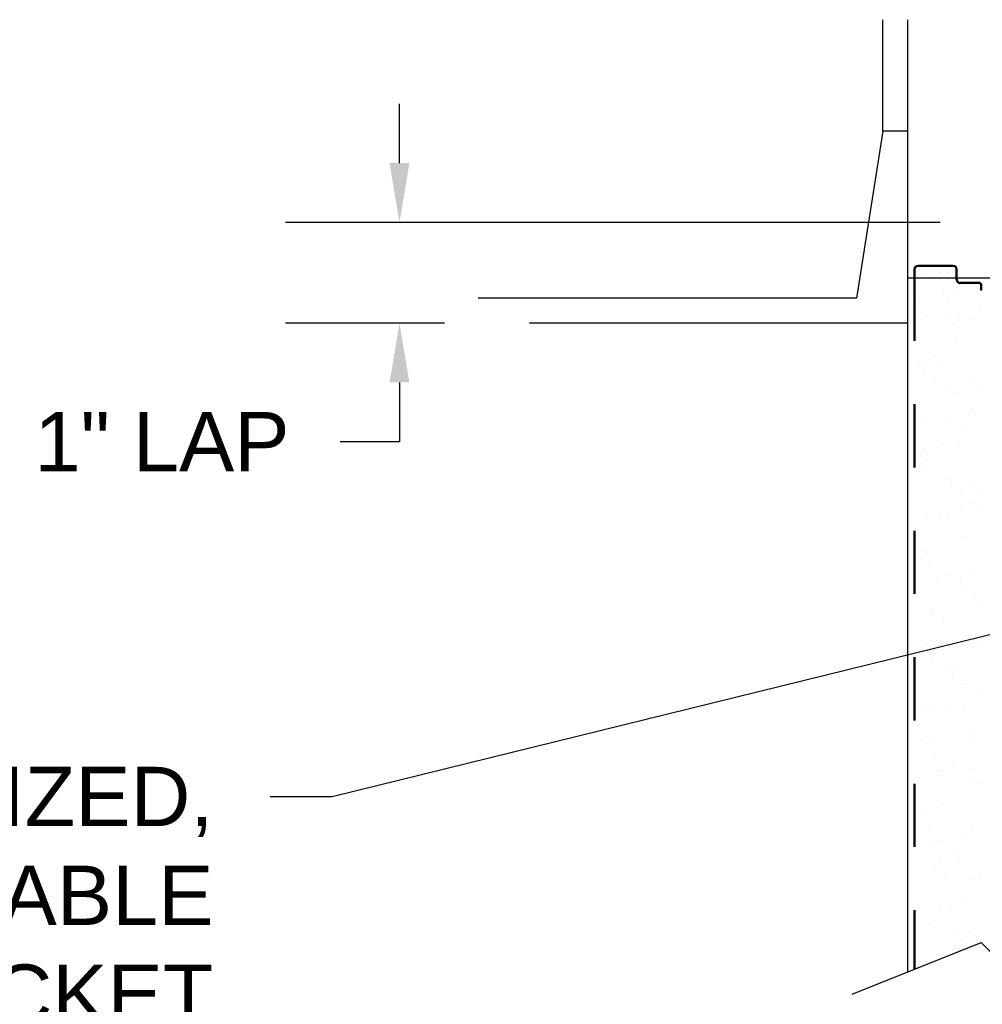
# Model space of a CAD drawing. Header units: inches. Extents: x 168.8 to 189.1, y 234.4 to 247.7.
# Tile 31 of 40: x 173.3 to 174.8, y 244.2 to 245.8. Entities that reach past the tile are written whole.
import ezdxf
from ezdxf import colors
from ezdxf.entities.mleader import LeaderData, LeaderLine
from ezdxf.math import Vec2, Vec3

# ---------------------------------------------------------------- set-up
doc = ezdxf.new("R2010")
doc.units = ezdxf.units.IN
doc.header["$LTSCALE"] = 0.25
doc.header["$MEASUREMENT"] = 0
doc.linetypes.add('HIDDEN2', pattern=[0.1875, 0.125, -0.0625])
doc.layers.add('525', color=7, linetype='Continuous')
doc.layers.add('ANNOTATIONS', color=1, linetype='Continuous')
doc.styles.add('ARIAL', font='arial.ttf', dxfattribs={"height": 0.09375})
doc.styles.get("Standard").update_dxf_attribs({"font": 'romans.shx'})
doc.dimstyles.new('DIMSTYLE_5', dxfattribs={"dimtxt": 0.0625, "dimasz": 0.15, "dimexe": 0.18, "dimexo": 0.0625, "dimgap": 0.09, "dimtad": 0, "dimtih": 1, "dimtoh": 1, "dimdec": 5, "dimlfac": 8, "dimzin": 4, "dimdsep": 46, "dimtxsty": 'Standard', "dimcen": 0.09, "dimadec": 0, "dimazin": 0, "dimtp": 0.03125, "dimtm": 0.03125, "dimtfac": 1, "dimtdec": 5, "dimtofl": 0, "dimtmove": 0, "dimatfit": 3, "dimfxl": 1, "dimtolj": 1, "dimtzin": 4, "dimarcsym": 0})

# ---------------------------------------------------------------- blocks, each defined once
blk = doc.blocks.new('*D7')
at = {"layer": 'ANNOTATIONS', "color": 0, "lineweight": -2, "transparency": 16777216}
for p, q in [((173.8606, 245.57), (173.8606, 245.6638)), ((174.7154, 245.4763), (173.6806, 245.4763)), ((173.9319, 245.3171), (173.6806, 245.3171)), ((173.8606, 245.2233), (173.8606, 245.1296)), ((173.8606, 245.1296), (173.7669, 245.1296))]:
    blk.add_line(p, q, dxfattribs=at)
at = {"layer": 'ANNOTATIONS', "color": 0, "transparency": 16777216}
for points in [[(173.845, 245.57), (173.8763, 245.57), (173.8606, 245.4763)], [(173.845, 245.2233), (173.8763, 245.2233), (173.8606, 245.3171)]]:
    blk.add_solid(points, dxfattribs=at)
at = {"layer": 'defpoints', "color": 0, "transparency": 16777216}
for p in [(174.7779, 245.4763), (173.8606, 245.3171), (173.9944, 245.3171)]:
    blk.add_point(p, dxfattribs=at)
at = {"layer": 'ANNOTATIONS', "color": 0, "transparency": 16777216, "insert": (173.4852, 245.1296), "char_height": 0.09375, "attachment_point": 5, "style": 'ARIAL'}
blk.add_mtext('\\A1;1" LAP', dxfattribs=at)

msp = doc.modelspace()

# ---------------------------------------------------------------- linework, layer by layer
at = {"layer": '525'}
for p, q in [((174.62473, 245.62068), (174.62473, 245.79681)), ((174.66413, 245.31708), (174.66413, 245.79681)), ((174.62473, 245.62068), (174.58301, 245.35648)), ((174.66413, 245.62068), (174.62473, 245.62068)), ((174.67405, 245.40209), (174.67405, 245.38881)), ((174.67561, 245.40209), (174.67561, 245.38881)), ((174.73618, 245.40834), (174.6803, 245.40834)), ((174.73618, 245.40678), (174.6803, 245.40678)), ((174.74086, 245.38881), (174.74086, 245.40209)), ((174.74243, 245.38881), (174.74243, 245.40209)), ((174.66413, 245.38881), (174.96725, 245.38881)), ((174.66413, 244.2912), (174.66413, 245.38881)), ((174.68598, 245.39674), (174.68598, 245.39674)), ((174.69503, 245.39493), (174.69503, 245.39493)), ((174.71406, 245.39674), (174.71406, 245.39674)), ((174.7272, 245.39719), (174.7272, 245.39719)), ((174.58301, 245.35648), (173.98509, 245.35648)), ((174.72059, 245.3653), (174.72059, 245.3653)), ((174.72797, 245.35854), (174.72797, 245.35854)), ((174.73767, 245.36172), (174.73767, 245.36172)), ((174.68296, 245.34916), (174.68296, 245.34916)), ((174.72502, 245.32858), (174.72502, 245.32858)), ((174.74584, 245.33132), (174.74584, 245.33132)), ((174.76277, 245.32666), (174.76277, 245.32666)), ((174.77836, 245.3356), (174.77836, 245.3356)), ((174.66413, 245.31708), (174.0662, 245.31708)), ((174.6861, 245.32215), (174.6861, 245.32215)), ((174.74369, 245.31047), (174.74369, 245.31047)), ((174.74018, 245.28464), (174.74018, 245.28464)), ((174.68233, 245.25507), (174.68233, 245.25507)), ((174.68971, 245.24831), (174.68971, 245.24831)), ((174.6984, 245.25974), (174.6984, 245.25974)), ((174.71527, 245.24899), (174.71527, 245.24899)), ((174.68862, 245.24507), (174.68862, 245.24507)), ((174.70757, 245.22271), (174.70757, 245.22271)), ((174.72451, 245.21642), (174.72451, 245.21642)), ((174.7619, 245.22987), (174.7619, 245.22987)), ((174.7427, 245.20757), (174.7427, 245.20757)), ((174.77599, 245.21031), (174.77599, 245.21031)), ((174.69114, 245.168), (174.69114, 245.168)), ((174.76432, 245.17994), (174.76432, 245.17994)), ((174.77169, 245.17318), (174.77169, 245.17318)), ((174.73071, 245.15958), (174.73071, 245.15958)), ((174.74757, 245.14883), (174.74757, 245.14883)), ((174.74445, 245.124), (174.74445, 245.124)), ((174.74522, 245.1305), (174.74522, 245.1305)), ((174.68373, 245.10992), (174.68373, 245.10992)), ((174.68625, 245.10619), (174.68625, 245.10619)), ((174.69111, 245.11698), (174.69111, 245.11698)), ((174.71193, 245.11972), (174.71193, 245.11972)), ((174.69366, 245.09093), (174.69366, 245.09093)), ((174.72606, 245.06971), (174.72606, 245.06971)), ((174.73343, 245.06295), (174.73343, 245.06295)), ((174.76301, 245.05941), (174.76301, 245.05941)), ((174.74774, 245.05342), (174.74774, 245.05342)), ((174.77988, 245.04867), (174.77988, 245.04867)), ((174.76823, 245.03106), (174.76823, 245.03106)), ((174.69618, 245.01385), (174.69618, 245.01385)), ((174.72799, 245.01827), (174.72799, 245.01827)), ((174.74881, 245.02101), (174.74881, 245.02101)), ((174.78133, 245.02529), (174.78133, 245.02529)), ((174.71604, 245.00975), (174.71604, 245.00975)), ((174.75026, 244.97635), (174.75026, 244.97635)), ((174.6878, 244.95948), (174.6878, 244.95948)), ((174.69517, 244.95272), (174.69517, 244.95272)), ((174.68762, 244.94828), (174.68762, 244.94828)), ((174.6987, 244.93678), (174.6987, 244.93678)), ((174.72997, 244.92083), (174.72997, 244.92083)), ((174.76487, 244.91956), (174.76487, 244.91956)), ((174.67802, 244.90813), (174.67802, 244.90813)), ((174.71054, 244.91241), (174.71054, 244.91241)), ((174.74834, 244.90959), (174.74834, 244.90959)), ((174.75278, 244.89928), (174.75278, 244.89928)), ((174.76979, 244.88435), (174.76979, 244.88435)), ((174.77716, 244.87759), (174.77716, 244.87759)), ((174.70122, 244.85971), (174.70122, 244.85971)), ((174.70306, 244.85886), (174.70306, 244.85886)), ((174.71992, 244.84811), (174.71992, 244.84811)), ((174.69171, 244.8106), (174.69171, 244.8106)), ((174.74742, 244.8137), (174.74742, 244.8137)), ((174.7553, 244.82221), (174.7553, 244.82221)), ((174.69408, 244.80667), (174.69408, 244.80667)), ((174.7149, 244.80942), (174.7149, 244.80942)), ((174.78065, 244.80943), (174.78065, 244.80943)), ((174.70374, 244.78264), (174.70374, 244.78264)), ((174.73153, 244.77412), (174.73153, 244.77412)), ((174.7389, 244.76736), (174.7389, 244.76736)), ((174.73536, 244.75869), (174.73536, 244.75869)), ((174.75223, 244.74795), (174.75223, 244.74795)), ((174.75782, 244.74513), (174.75782, 244.74513)), ((174.7737, 244.73547), (174.7737, 244.73547)), ((174.67663, 244.70081), (174.67663, 244.70081)), ((174.68839, 244.70904), (174.68839, 244.70904)), ((174.70626, 244.70556), (174.70626, 244.70556)), ((174.73096, 244.70796), (174.73096, 244.70796)), ((174.75178, 244.7107), (174.75178, 244.7107)), ((174.69327, 244.66388), (174.69327, 244.66388)), ((174.70064, 244.65713), (174.70064, 244.65713)), ((174.76034, 244.66806), (174.76034, 244.66806)), ((174.76767, 244.65853), (174.76767, 244.65853)), ((174.70877, 244.62849), (174.70877, 244.62849)), ((174.73544, 244.62524), (174.73544, 244.62524)), ((174.72069, 244.60887), (174.72069, 244.60887)), ((174.76784, 244.60925), (174.76784, 244.60925)), ((174.68099, 244.59782), (174.68099, 244.59782)), ((174.71351, 244.6021), (174.71351, 244.6021)), ((174.76286, 244.59099), (174.76286, 244.59099)), ((174.77525, 244.58876), (174.77525, 244.58876)), ((174.69227, 244.54739), (174.69227, 244.54739)), ((174.71129, 244.55142), (174.71129, 244.55142)), ((174.69718, 244.51501), (174.69718, 244.51501)), ((174.71787, 244.49911), (174.71787, 244.49911)), ((174.75039, 244.50339), (174.75039, 244.50339)), ((174.753, 244.50871), (174.753, 244.50871)), ((174.76538, 244.51391), (174.76538, 244.51391)), ((174.69705, 244.49637), (174.69705, 244.49637)), ((174.71381, 244.47434), (174.71381, 244.47434)), ((174.73699, 244.47853), (174.73699, 244.47853)), ((174.74436, 244.47177), (174.74436, 244.47177)), ((174.70771, 244.45798), (174.70771, 244.45798)), ((174.72458, 244.44723), (174.72458, 244.44723)), ((174.7679, 244.43684), (174.7679, 244.43684)), ((174.77916, 244.43988), (174.77916, 244.43988)), ((174.6796, 244.3905), (174.6796, 244.3905)), ((174.71633, 244.39727), (174.71633, 244.39727)), ((174.73393, 244.39766), (174.73393, 244.39766)), ((174.75475, 244.4004), (174.75475, 244.4004)), ((174.69873, 244.36829), (174.69873, 244.36829)), ((174.7061, 244.36154), (174.7061, 244.36154)), ((174.77042, 244.35977), (174.77042, 244.35977)), ((174.74002, 244.35781), (174.74002, 244.35781)), ((174.75688, 244.34707), (174.75688, 244.34707)), ((174.57628, 244.25586), (174.78003, 244.33783)), ((174.7409, 244.32965), (174.7409, 244.32965)), ((174.78003, 244.33783), (174.82369, 244.2942)), ((174.71885, 244.3202), (174.71885, 244.3202)), ((174.69304, 244.30815), (174.69304, 244.30815))]:
    msp.add_line(p, q, dxfattribs=at)
at = {"layer": '525', "linetype": 'HIDDEN2'}
for p, q in [((174.67405, 245.38881), (174.67405, 244.29519)), ((174.67561, 245.38881), (174.67561, 244.29582)), ((174.74086, 245.38613), (174.74086, 245.38881)), ((174.74243, 245.38613), (174.74243, 245.38881)), ((174.7766, 245.38125), (174.74731, 245.38125)), ((174.7766, 245.37968), (174.74731, 245.37968)), ((174.77993, 245.36906), (174.77993, 245.37636)), ((174.78149, 245.36906), (174.78149, 245.37636)), ((174.78149, 245.36906), (174.77993, 245.36906))]:
    msp.add_line(p, q, dxfattribs=at)
at = {"layer": '525'}
for centre, radius, start, end in [((174.6803, 245.40209), 0.00625, 90, 180), ((174.6803, 245.40209), 0.00469, 90, 180), ((174.73618, 245.40209), 0.00625, 360, 90), ((174.73618, 245.40209), 0.00469, 0, 90)]:
    msp.add_arc(centre, radius, start, end, dxfattribs=at)
at = {"layer": '525', "linetype": 'HIDDEN2'}
for centre, radius, start, end in [((174.74731, 245.38613), 0.00645, 180, 270), ((174.74731, 245.38613), 0.00488, 180, 270), ((174.7766, 245.37636), 0.00488, 0, 90), ((174.7766, 245.37636), 0.00332, 0, 90)]:
    msp.add_arc(centre, radius, start, end, dxfattribs=at)

# ---------------------------------------------------------------- dimensions: what is measured, and where the dimension line sits
at = {"layer": 'ANNOTATIONS'}
dim = msp.add_linear_dim(base=(173.86063, 245.31708), p1=(174.77792, 245.47626), p2=(173.99444, 245.31708), angle=270, text='1" LAP', dimstyle='DIMSTYLE_5', override={"dimtxt": 0.08, "dimasz": 0.09375, "dimdec": 3, "dimlunit": 4, "dimtxsty": 'ARIAL'}, dxfattribs=at)
dim.commit()
dim.dimension.update_dxf_attribs({"geometry": '*D7', "text_midpoint": (173.48522, 245.12958), "dimtype": 160})

# ---------------------------------------------------------------- leaders
ml = msp.add_multileader_mtext('Standard', dxfattribs=at)
ml.set_content(' GALVANIZED,\\PADJUSTABLE\\PTOP BRACKET', color=256, style='ARIAL')
ml.set_leader_properties()
ml.build(insert=Vec2(0, 0))
ml.multileader.update_dxf_attribs({"dogleg_length": 0.36, "arrow_head_size": 0.09375})
ctx = ml.context
ctx.base_point, ctx.char_height, ctx.arrow_head_size, ctx.landing_gap_size, ctx.plane_origin = Vec3(172.55794, 244.56781), 0.09375, 0.09375, 0.09, Vec3(171.83679, 244.86153)
ctx.text_align_type = 2
notes = []
notes.append((ctx, [(1, (1, 1, 0), (173.7544, 244.56781), (-1, 0), 0.09796, [(0, [(174.99189, 244.87324)], 0, [])])]))
ctx.mtext.insert, ctx.mtext.width, ctx.mtext.alignment, ctx.mtext.flow_direction = Vec3(173.56645, 244.61549), 1.7447527, 3, 5
for ctx, leaders in notes:
    for number, flags, end, landing, length, lines in leaders:
        leader = LeaderData()
        leader.index, (leader.has_last_leader_line, leader.has_dogleg_vector, leader.attachment_direction) = number, flags
        leader.last_leader_point, leader.dogleg_vector, leader.dogleg_length = Vec3(end), Vec3(landing), length
        for number, points, colour, breaks in lines:
            line = LeaderLine()
            line.index, line.vertices, line.color, line.breaks = number, Vec3.list(points), colors.encode_raw_color(colour), breaks
            leader.lines.append(line)
        ctx.leaders.append(leader)

doc.saveas('drawing.dxf')
